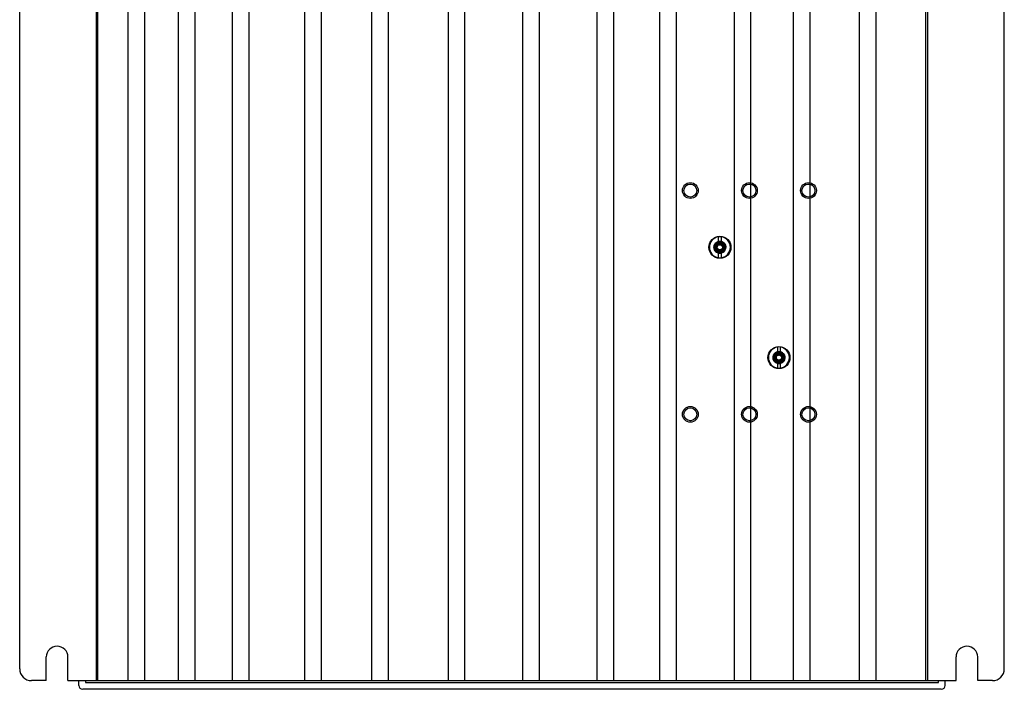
# Model space of a CAD drawing. Header units: millimetres. Extents: x 34 to 284, y 52 to 392.
# Tile 1 of 2: x 34 to 284, y 52 to 222. Entities that reach past the tile are written whole.
import ezdxf

# ---------------------------------------------------------------- set-up
doc = ezdxf.new("R2010")
doc.units = ezdxf.units.MM
doc.header["$LTSCALE"] = 29.006697
doc.layers.get('0').update_dxf_attribs({"linetype": 'CONTINUOUS'})

msp = doc.modelspace()

# ---------------------------------------------------------------- linework, layer by layer
at = {"color": 7}
for p, q in [((54, 53.88), (54, 389.48)), ((54.25, 389.48), (54.25, 53.88)), ((62.04, 53.88), (62.04, 389.48)), ((66.24, 53.88), (66.24, 389.48)), ((74.8, 53.88), (74.8, 389.48)), ((79.01, 53.88), (79.01, 389.48)), ((88.54, 53.88), (88.54, 389.48)), ((92.75, 53.88), (92.75, 389.48)), ((106.92, 53.88), (106.92, 389.48)), ((111.13, 53.88), (111.13, 389.48)), ((123.91, 53.88), (123.91, 389.48)), ((128.11, 53.88), (128.11, 389.48)), ((143.35, 53.88), (143.35, 389.48)), ((147.56, 53.88), (147.56, 389.48)), ((162.26, 53.88), (162.26, 389.48)), ((166.46, 53.88), (166.46, 389.48)), ((181.16, 53.88), (181.16, 389.48)), ((185.36, 53.88), (185.36, 389.48)), ((197.04, 53.88), (197.04, 389.48)), ((201.25, 53.88), (201.25, 389.48)), ((215.95, 53.88), (215.95, 389.48)), ((220.15, 53.88), (220.15, 389.48)), ((231.01, 53.88), (231.01, 389.48)), ((235.22, 53.88), (235.22, 389.48)), ((247.72, 53.88), (247.72, 389.48)), ((251.93, 53.88), (251.93, 389.48)), ((264.59, 53.88), (264.59, 389.48)), ((265, 389.48), (265, 53.88)), ((34.5, 56.88), (34.5, 386.48)), ((284.5, 56.88), (284.5, 386.48)), ((211.63, 165.25), (211.89, 164.71)), ((211.88, 166.56), (211.88, 164.49)), ((212.68, 164.49), (212.68, 166.56)), ((210.93, 164.27), (211.77, 164.29)), ((211.77, 163.52), (210.93, 163.53)), ((211.27, 164.95), (211.23, 164.9)), ((211.27, 162.85), (211.23, 162.9)), ((211.61, 164.56), (211.25, 164.92)), ((211.25, 162.87), (211.61, 163.23)), ((211.89, 164.49), (211.88, 164.49)), ((211.88, 163.31), (211.88, 161.24)), ((211.88, 163.31), (211.89, 163.31)), ((211.89, 164.4), (211.9, 164.83)), ((211.9, 162.97), (211.89, 163.39)), ((212.66, 163.39), (212.65, 162.97)), ((212.66, 164.83), (212.66, 164.4)), ((212.66, 164.49), (212.66, 164.83)), ((212.66, 163.31), (212.67, 163.31)), ((212.68, 164.49), (212.67, 164.49)), ((212.68, 161.24), (212.68, 163.31)), ((212.78, 164.29), (213.62, 164.27)), ((213.62, 163.53), (212.78, 163.51)), ((213.3, 164.92), (212.94, 164.56)), ((213.3, 162.87), (212.94, 163.23)), ((213.15, 164.1), (213.74, 164.23)), ((213.32, 164.9), (213.28, 164.95)), ((213.32, 162.9), (213.28, 162.85)), ((226.88, 138.56), (226.88, 136.49)), ((227.68, 136.49), (227.68, 138.56)), ((225.93, 136.27), (226.77, 136.29)), ((226.77, 135.52), (225.93, 135.53)), ((226.27, 136.95), (226.23, 136.9)), ((226.61, 136.56), (226.25, 136.92)), ((226.25, 134.87), (226.61, 135.23)), ((226.63, 137.25), (226.89, 136.71)), ((226.89, 136.71), (226.63, 137.25)), ((226.89, 136.49), (226.88, 136.49)), ((226.88, 135.31), (226.88, 133.24)), ((226.88, 135.31), (226.89, 135.31)), ((226.89, 136.4), (226.9, 136.83)), ((226.9, 134.97), (226.89, 135.39)), ((227.66, 135.39), (227.65, 134.97)), ((227.66, 136.83), (227.66, 136.4)), ((227.66, 136.49), (227.66, 136.83)), ((227.66, 135.31), (227.67, 135.31)), ((227.68, 136.49), (227.67, 136.49)), ((227.68, 133.24), (227.68, 135.31)), ((227.78, 136.29), (228.62, 136.27)), ((228.62, 135.53), (227.78, 135.51)), ((228.3, 136.92), (227.94, 136.56)), ((228.3, 134.87), (227.94, 135.23)), ((228.15, 136.1), (228.74, 136.23)), ((228.32, 136.9), (228.28, 136.95)), ((226.27, 134.85), (226.23, 134.9)), ((228.32, 134.9), (228.28, 134.85)), ((41.25, 53.88), (41.25, 59.88)), ((46.75, 53.88), (46.75, 59.88)), ((272.25, 53.88), (272.25, 59.88)), ((277.75, 53.88), (277.75, 59.88)), ((41.25, 53.88), (37.5, 53.88)), ((46.75, 53.88), (272.25, 53.88)), ((49.5, 52.68), (49.5, 53.88)), ((51.2, 53.88), (51.2, 53.38)), ((51.2, 53.38), (267.8, 53.38)), ((267.8, 53.38), (267.8, 53.88)), ((269.5, 52.68), (269.5, 53.88)), ((281.5, 53.88), (277.75, 53.88)), ((268.5, 51.68), (50.5, 51.68))]:
    msp.add_line(p, q, dxfattribs=at)
for centre, radius in [((204.78, 178.3), 2), ((219.78, 178.3), 2), ((234.78, 178.3), 2), ((204.78, 178.3), 1.65), ((219.78, 178.3), 1.65), ((234.78, 178.3), 1.65), ((212.28, 163.9), 2.8), ((212.28, 163.9), 1.5), ((212.28, 163.9), 1.4), ((212.28, 163.9), 1.05), ((227.28, 135.9), 2.8), ((227.28, 135.9), 1.5), ((227.28, 135.9), 1.4), ((227.28, 135.9), 1.05), ((204.78, 121.5), 2), ((204.78, 121.5), 1.65), ((219.78, 121.5), 2), ((219.78, 121.5), 1.65), ((234.78, 121.5), 2), ((234.78, 121.5), 1.65)]:
    msp.add_circle(centre, radius, dxfattribs=at)
for centre, radius, start, end in [((212.28, 163.9), 2.67, 98.6143, 261.3857), ((212.28, 163.9), 2.69, 81.4312, 98.5688), ((212.28, 163.9), 2.67, 278.6143, 81.3857), ((212.28, 163.9), 1.4, 164.5956, 195.3989), ((226.31, 163.39), 14.76, 175.9812, 176.5427), ((225.75, 164.37), 14.2, 183.4396, 184.0298), ((240.81, 159.59), 29.62, 170.3213, 170.5914), ((240, 168.08), 28.8, 189.4035, 189.6813), ((216.36, 136.75), 28.22, 99.4016, 99.6851), ((147.41, 100.21), 90.9, 44.9331, 45.0663), ((275.24, 99.76), 89.87, 134.9342, 135.069), ((216.52, 192.01), 29.19, 260.3209, 260.595), ((212.28, 163.9), 0.9, 228.7419, 311.1825), ((212.77, 150.06), 14.57, 93.5239, 94.0242), ((212.81, 178.32), 15.14, 265.9855, 266.4665), ((212.28, 163.9), 1, 67.7123, 112.2165), ((212.28, 163.9), 1, 247.8547, 292.2165), ((211.74, 149.48), 15.14, 85.9854, 86.4669), ((211.78, 177.75), 14.58, 273.524, 274.024), ((274.61, 102.75), 87.32, 134.9318, 135.0705), ((277.14, 227.59), 90.9, 224.9331, 225.0663), ((208.03, 135.79), 29.19, 80.3209, 80.595), ((208.18, 191.12), 28.29, 279.402, 279.6848), ((184.58, 159.73), 28.77, 9.4034, 9.6814), ((183.74, 168.21), 29.62, 350.3213, 350.5914), ((198.76, 163.43), 14.24, 3.4533, 4.0292), ((198.24, 164.41), 14.76, 355.9812, 356.5427), ((212.28, 163.9), 1.4, 344.5956, 15.41), ((212.26, 163.9), 1.51, 0.0574, 12.7965), ((212.28, 163.9), 2.69, 261.4312, 278.5688), ((227.28, 135.9), 2.67, 98.6143, 261.3857), ((227.28, 135.9), 2.69, 81.4312, 98.5688), ((227.28, 135.9), 2.67, 278.6143, 81.3857), ((227.28, 135.9), 1.4, 164.5956, 195.3989), ((241.31, 135.39), 14.76, 175.9812, 176.5427), ((240.75, 136.37), 14.2, 183.4396, 184.0298), ((255.81, 131.59), 29.62, 170.3213, 170.5914), ((255, 140.08), 28.8, 189.4035, 189.6813), ((231.36, 108.75), 28.22, 99.4016, 99.6851), ((162.41, 72.21), 90.9, 44.9331, 45.0663), ((290.24, 71.76), 89.87, 134.9342, 135.069), ((231.52, 164.01), 29.19, 260.3209, 260.595), ((227.28, 135.9), 0.9, 228.7419, 311.1825), ((227.77, 122.06), 14.57, 93.5239, 94.0242), ((227.81, 150.32), 15.14, 265.9855, 266.4665), ((227.28, 135.9), 1, 67.7123, 112.2165), ((226.74, 121.48), 15.14, 85.9854, 86.4669), ((226.78, 149.75), 14.58, 273.524, 274.024), ((289.61, 74.75), 87.32, 134.9318, 135.0705), ((292.14, 199.59), 90.9, 224.9331, 225.0663), ((223.03, 107.79), 29.19, 80.3209, 80.595), ((223.18, 163.12), 28.29, 279.402, 279.6848), ((199.58, 131.73), 28.77, 9.4034, 9.6814), ((198.74, 140.21), 29.62, 350.3213, 350.5914), ((213.76, 135.43), 14.24, 3.4533, 4.0292), ((213.24, 136.41), 14.76, 355.9812, 356.5427), ((227.28, 135.9), 1.4, 344.5956, 15.41), ((227.26, 135.9), 1.51, 0.0574, 12.7965), ((227.28, 135.9), 2.69, 261.4312, 278.5688), ((227.28, 135.9), 1, 247.8547, 292.2165), ((44, 59.88), 2.75, 0, 180), ((275, 59.88), 2.75, 0, 180), ((37.5, 56.88), 3, 180, 270), ((281.5, 56.88), 3, 270, 360), ((50.5, 52.68), 1, 180, 270), ((268.5, 52.68), 1, 270, 360)]:
    msp.add_arc(centre, radius, start, end, dxfattribs=at)
for points, knots in [([(210.78, 163.9), (210.78, 164.06), (210.83, 164.39), (211.06, 164.83), (211.42, 165.17), (211.87, 165.37), (212.36, 165.42), (212.84, 165.32), (213.27, 165.06), (213.58, 164.69), (213.7, 164.39), (213.74, 164.23)], [0, 0, 0, 0, 0.112175, 0.223942, 0.334685, 0.446714, 0.557955, 0.66871, 0.780435, 0.891151, 1, 1, 1, 1]), ([(213.78, 163.9), (213.78, 164.06), (213.73, 164.37), (213.51, 164.8), (213.17, 165.14), (212.74, 165.35), (212.27, 165.42), (211.8, 165.35), (211.38, 165.13), (211.04, 164.79), (210.83, 164.37), (210.78, 164.06), (210.78, 163.9)], [0, 0, 0, 0, 0.1007, 0.200783, 0.301491, 0.40128, 0.501258, 0.601385, 0.701314, 0.800786, 0.900369, 1, 1, 1, 1]), ([(211.18, 163.9), (211.17, 164.02), (211.19, 164.26), (211.33, 164.59), (211.57, 164.87), (211.89, 165.06), (212.26, 165.15), (212.66, 165.12), (213.04, 164.96), (213.36, 164.68), (213.57, 164.32), (213.63, 164.04), (213.64, 163.9)], [0, 0, 0, 0, 0.091385, 0.183446, 0.276682, 0.370945, 0.46734, 0.570194, 0.67689, 0.783472, 0.892408, 1, 1, 1, 1]), ([(211.28, 163.9), (211.27, 164.01), (211.29, 164.23), (211.41, 164.55), (211.64, 164.81), (211.94, 165), (212.3, 165.08), (212.67, 165.05), (213.02, 164.9), (213.32, 164.65), (213.53, 164.3), (213.6, 164.03), (213.61, 163.9)], [0, 0, 0, 0, 0.090157, 0.181188, 0.275958, 0.371734, 0.468187, 0.568391, 0.673328, 0.778916, 0.888756, 1, 1, 1, 1]), ([(210.78, 163.9), (210.78, 163.74), (210.83, 163.42), (211.05, 163), (211.39, 162.66), (211.82, 162.45), (212.29, 162.37), (212.76, 162.45), (213.18, 162.67), (213.52, 163.01), (213.73, 163.43), (213.78, 163.75), (213.78, 163.9)], [0, 0, 0, 0, 0.101364, 0.202323, 0.302543, 0.403139, 0.503192, 0.602953, 0.702999, 0.80232, 0.9019, 1, 1, 1, 1]), ([(210.78, 163.9), (210.78, 163.74), (210.82, 163.43), (211.04, 163.01), (211.37, 162.67), (211.8, 162.45), (212.26, 162.38), (212.73, 162.45), (213.16, 162.66), (213.51, 163), (213.72, 163.42), (213.78, 163.74), (213.78, 163.9)], [0, 0, 0, 0, 0.099443, 0.198783, 0.298791, 0.398155, 0.497281, 0.596992, 0.697289, 0.798205, 0.899356, 1, 1, 1, 1]), ([(212.28, 162.4), (212.12, 162.4), (211.8, 162.45), (211.38, 162.67), (211.04, 163.01), (210.83, 163.43), (210.78, 163.74), (210.78, 163.9)], [0, 0, 0, 0, 0.202705, 0.401573, 0.601732, 0.802392, 1, 1, 1, 1]), ([(211.24, 163.76), (211.19, 163.69), (211.12, 163.52), (211.08, 163.25), (211.09, 163.06), (211.1, 162.96)], [0, 0, 0, 0, 0.310501, 0.644674, 1, 1, 1, 1]), ([(211.1, 162.96), (211.19, 162.93), (211.38, 162.87), (211.65, 162.86), (211.83, 162.89), (211.91, 162.92)], [0, 0, 0, 0, 0.358411, 0.690428, 1, 1, 1, 1]), ([(212.87, 163.22), (212.8, 163.15), (212.63, 163.02), (212.33, 162.93), (212.01, 162.93), (211.7, 163.05), (211.43, 163.26), (211.25, 163.55), (211.19, 163.78), (211.18, 163.9)], [0, 0, 0, 0, 0.129772, 0.270984, 0.40897, 0.550948, 0.696574, 0.842265, 1, 1, 1, 1]), ([(211.59, 164.43), (211.54, 164.48), (211.46, 164.58), (211.34, 164.74), (211.26, 164.85), (211.23, 164.9)], [0, 0, 0, 0, 0.344651, 0.677667, 1, 1, 1, 1]), ([(211.23, 162.9), (211.26, 162.95), (211.34, 163.06), (211.46, 163.22), (211.54, 163.32), (211.59, 163.37)], [0, 0, 0, 0, 0.322341, 0.655329, 1, 1, 1, 1]), ([(211.24, 163.76), (211.25, 163.78), (211.28, 163.83), (211.32, 163.89), (211.36, 163.93), (211.38, 163.94)], [0, 0, 0, 0, 0.337706, 0.669576, 1, 1, 1, 1]), ([(211.27, 164.95), (211.33, 164.91), (211.43, 164.84), (211.59, 164.72), (211.7, 164.63), (211.75, 164.59)], [0, 0, 0, 0, 0.322335, 0.655328, 1, 1, 1, 1]), ([(211.75, 163.21), (211.7, 163.17), (211.59, 163.08), (211.43, 162.96), (211.33, 162.89), (211.27, 162.85)], [0, 0, 0, 0, 0.344653, 0.677668, 1, 1, 1, 1]), ([(211.28, 163.9), (211.29, 163.81), (211.34, 163.63), (211.48, 163.4), (211.61, 163.27), (211.68, 163.22)], [0, 0, 0, 0, 0.332683, 0.675114, 1, 1, 1, 1]), ([(211.89, 164.71), (211.99, 164.76), (212.21, 164.81), (212.54, 164.78), (212.84, 164.62), (213.07, 164.36), (213.19, 164.04), (213.17, 163.68), (213.02, 163.37), (212.78, 163.13), (212.47, 163), (212.13, 162.99), (211.81, 163.1), (211.56, 163.33), (211.39, 163.63), (211.36, 163.98), (211.45, 164.3), (211.65, 164.57), (211.93, 164.75), (212.25, 164.82), (212.59, 164.77), (212.87, 164.59), (213.08, 164.33), (213.19, 164.01), (213.16, 163.67), (213.02, 163.37), (212.78, 163.13), (212.47, 163.01), (212.14, 162.99), (211.82, 163.1), (211.57, 163.32), (211.4, 163.61), (211.36, 163.95), (211.44, 164.28), (211.63, 164.56), (211.92, 164.74), (212.24, 164.82), (212.58, 164.77), (212.87, 164.6), (213.08, 164.33), (213.19, 164.01), (213.16, 163.67), (213.02, 163.35), (212.77, 163.12), (212.45, 163), (212.23, 163), (212.12, 163.01)], [0, 0, 0, 0, 0.022676, 0.045637, 0.067852, 0.090744, 0.114943, 0.138026, 0.161894, 0.184558, 0.206802, 0.22964, 0.252064, 0.275013, 0.298116, 0.320711, 0.344202, 0.366152, 0.3881, 0.410851, 0.433337, 0.455478, 0.478227, 0.500799, 0.523408, 0.5465, 0.568931, 0.591164, 0.613819, 0.635958, 0.65804, 0.681276, 0.703828, 0.727024, 0.74971, 0.771964, 0.79495, 0.81736, 0.839992, 0.863098, 0.885307, 0.909048, 0.932036, 0.954584, 0.977297, 1, 1, 1, 1]), ([(211.89, 164.71), (211.99, 164.76), (212.2, 164.81), (212.53, 164.78), (212.83, 164.63), (213.06, 164.38), (213.18, 164.07), (213.18, 163.74), (213.06, 163.43), (212.85, 163.17), (212.55, 163.02), (212.21, 162.98), (211.88, 163.07), (211.61, 163.27), (211.43, 163.54), (211.36, 163.87), (211.41, 164.2), (211.57, 164.49), (211.83, 164.71), (212.15, 164.81), (212.49, 164.8), (212.79, 164.66), (213.03, 164.42), (213.17, 164.12), (213.19, 163.79), (213.09, 163.47), (212.87, 163.2), (212.57, 163.03), (212.24, 162.98), (211.92, 163.05), (211.66, 163.23), (211.48, 163.46), (211.39, 163.7), (211.37, 163.87), (211.38, 163.94)], [0, 0, 0, 0, 0.032281, 0.064095, 0.095097, 0.127961, 0.159873, 0.190863, 0.22295, 0.254248, 0.286038, 0.318813, 0.350742, 0.382237, 0.414748, 0.445669, 0.477393, 0.509955, 0.541585, 0.573909, 0.605761, 0.637489, 0.669761, 0.701194, 0.732118, 0.764737, 0.797971, 0.830555, 0.86276, 0.893599, 0.924037, 0.952731, 0.977996, 1, 1, 1, 1]), ([(211.89, 164.71), (211.84, 164.69), (211.74, 164.63), (211.62, 164.52), (211.51, 164.39), (211.44, 164.24), (211.39, 164.08), (211.37, 163.91), (211.38, 163.74), (211.43, 163.58), (211.5, 163.43), (211.6, 163.3), (211.73, 163.18), (211.87, 163.09), (212.02, 163.03), (212.19, 163), (212.36, 163), (212.52, 163.03), (212.68, 163.09), (212.82, 163.18), (212.95, 163.29), (213.05, 163.42), (213.12, 163.57), (213.17, 163.74), (213.18, 163.9), (213.16, 164.07), (213.12, 164.23), (213.04, 164.38), (212.94, 164.51), (212.82, 164.63), (212.67, 164.71), (212.51, 164.77), (212.35, 164.8), (212.18, 164.8), (212.02, 164.77), (211.86, 164.7), (211.72, 164.61), (211.6, 164.5), (211.5, 164.36), (211.43, 164.21), (211.38, 164.05), (211.37, 163.88), (211.39, 163.71), (211.44, 163.55), (211.52, 163.4), (211.62, 163.27), (211.75, 163.16), (211.89, 163.08), (212.05, 163.02), (212.22, 163), (212.39, 163), (212.55, 163.04), (212.71, 163.1), (212.85, 163.2), (212.96, 163.31), (213.06, 163.45), (213.13, 163.6), (213.17, 163.77), (213.18, 163.93), (213.16, 164.1), (213.11, 164.26), (213.03, 164.41), (212.92, 164.54), (212.79, 164.64), (212.65, 164.73), (212.49, 164.78), (212.32, 164.8), (212.15, 164.8), (211.99, 164.76), (211.84, 164.69), (211.7, 164.6), (211.58, 164.48), (211.49, 164.34), (211.42, 164.19), (211.38, 164.02), (211.37, 163.85), (211.4, 163.69), (211.45, 163.53), (211.53, 163.39), (211.64, 163.26), (211.77, 163.15), (211.91, 163.07), (212.07, 163.02), (212.24, 163), (212.4, 163), (212.56, 163.04), (212.69, 163.1), (212.8, 163.17), (212.89, 163.24), (212.96, 163.31), (213.01, 163.38), (213.06, 163.45), (213.09, 163.51), (213.11, 163.57), (213.13, 163.63), (213.15, 163.68), (213.16, 163.72), (213.17, 163.77), (213.17, 163.81), (213.17, 163.84), (213.18, 163.88), (213.18, 163.91), (213.18, 163.93), (213.17, 163.96), (213.17, 163.98), (213.17, 164.01), (213.17, 164.02), (213.16, 164.04), (213.16, 164.06), (213.16, 164.07), (213.16, 164.09), (213.15, 164.1), (213.15, 164.1)], [0, 0, 0, 0, 0.010855, 0.021644, 0.032423, 0.043276, 0.054221, 0.065196, 0.076084, 0.086909, 0.097713, 0.10857, 0.119512, 0.130475, 0.141378, 0.152214, 0.163034, 0.173888, 0.184828, 0.195783, 0.2067, 0.217548, 0.228384, 0.239239, 0.250186, 0.261125, 0.272046, 0.282883, 0.293728, 0.304578, 0.315531, 0.326476, 0.337426, 0.348291, 0.359146, 0.369987, 0.38092, 0.391854, 0.402819, 0.413696, 0.424554, 0.435384, 0.446302, 0.45723, 0.468211, 0.479097, 0.489954, 0.500763, 0.511655, 0.522571, 0.533563, 0.544459, 0.55531, 0.566097, 0.57696, 0.587864, 0.598861, 0.609758, 0.6206, 0.631363, 0.642199, 0.653087, 0.664087, 0.674998, 0.685855, 0.696625, 0.707459, 0.718339, 0.72933, 0.74024, 0.75111, 0.76189, 0.772733, 0.783623, 0.794611, 0.805486, 0.816305, 0.8271, 0.837932, 0.848788, 0.859624, 0.870477, 0.881323, 0.892141, 0.90307, 0.913698, 0.923172, 0.931451, 0.938762, 0.945252, 0.951037, 0.956214, 0.960866, 0.965062, 0.968855, 0.972294, 0.975416, 0.978257, 0.980845, 0.983208, 0.985369, 0.98735, 0.989167, 0.990835, 0.992366, 0.993768, 0.995048, 0.996229, 0.997321, 0.998331, 0.999234, 1, 1, 1, 1]), ([(212.87, 163.22), (212.79, 163.15), (212.59, 163.03), (212.25, 162.98), (211.92, 163.05), (211.64, 163.24), (211.45, 163.51), (211.36, 163.83), (211.4, 164.17), (211.55, 164.46), (211.8, 164.69), (212.12, 164.8), (212.46, 164.8), (212.78, 164.67), (213.02, 164.43), (213.17, 164.13), (213.19, 163.8), (213.09, 163.48), (212.89, 163.21), (212.6, 163.04), (212.27, 162.98), (211.93, 163.04), (211.65, 163.23), (211.45, 163.51), (211.36, 163.83), (211.4, 164.17), (211.56, 164.47), (211.82, 164.7), (212.15, 164.81), (212.49, 164.79), (212.8, 164.65), (213.04, 164.41), (213.13, 164.21), (213.15, 164.1)], [0, 0, 0, 0, 0.031839, 0.065206, 0.097347, 0.128907, 0.161269, 0.193211, 0.224397, 0.257325, 0.288639, 0.320945, 0.354258, 0.386012, 0.418582, 0.451034, 0.482318, 0.513985, 0.546646, 0.578064, 0.610418, 0.643, 0.67494, 0.707902, 0.73992, 0.772168, 0.805117, 0.836718, 0.870881, 0.903986, 0.935626, 0.967988, 1, 1, 1, 1]), ([(213.15, 164.1), (213.13, 164.21), (213.03, 164.41), (212.8, 164.66), (212.49, 164.79), (212.15, 164.81), (211.81, 164.7), (211.55, 164.46), (211.39, 164.15), (211.36, 163.82), (211.46, 163.49), (211.65, 163.22), (211.94, 163.04), (212.27, 162.98), (212.61, 163.04), (212.9, 163.22), (213.1, 163.5), (213.19, 163.82), (213.16, 164.15), (213.01, 164.45), (212.76, 164.68), (212.45, 164.8), (212.12, 164.8), (211.8, 164.69), (211.55, 164.46), (211.39, 164.16), (211.36, 163.82), (211.45, 163.5), (211.65, 163.23), (211.93, 163.05), (212.26, 162.98), (212.59, 163.03), (212.89, 163.21), (213.09, 163.48), (213.19, 163.81), (213.16, 164.14), (213.01, 164.45), (212.77, 164.68), (212.45, 164.8), (212.11, 164.8), (211.79, 164.69), (211.54, 164.45), (211.39, 164.14), (211.36, 163.8), (211.46, 163.48), (211.6, 163.3), (211.68, 163.22)], [0, 0, 0, 0, 0.022654, 0.045679, 0.067813, 0.090739, 0.11509, 0.138132, 0.161735, 0.184263, 0.206443, 0.229567, 0.251885, 0.274465, 0.297609, 0.320004, 0.343231, 0.36568, 0.387724, 0.410726, 0.433285, 0.455197, 0.477898, 0.500521, 0.523162, 0.546327, 0.568556, 0.590832, 0.613752, 0.635947, 0.658187, 0.681203, 0.703751, 0.727149, 0.749707, 0.771845, 0.79499, 0.81735, 0.839861, 0.863069, 0.885201, 0.908826, 0.931961, 0.954594, 0.977346, 1, 1, 1, 1]), ([(211.68, 163.22), (211.61, 163.29), (211.48, 163.46), (211.37, 163.75), (211.37, 164.07), (211.49, 164.36), (211.67, 164.58), (211.82, 164.68), (211.89, 164.71)], [0, 0, 0, 0, 0.173265, 0.352045, 0.52265, 0.696066, 0.877144, 1, 1, 1, 1]), ([(212.12, 163.01), (212.22, 163), (212.43, 163), (212.73, 163.1), (212.97, 163.3), (213.13, 163.57), (213.19, 163.88), (213.15, 164.19), (212.99, 164.47), (212.76, 164.68), (212.47, 164.8), (212.15, 164.8), (211.85, 164.71), (211.6, 164.52), (211.43, 164.25), (211.38, 164.05), (211.38, 163.94)], [0, 0, 0, 0, 0.070548, 0.143067, 0.212774, 0.283438, 0.356929, 0.427693, 0.498832, 0.570483, 0.641719, 0.715466, 0.786463, 0.856678, 0.929057, 1, 1, 1, 1]), ([(211.74, 163.52), (211.7, 163.57), (211.64, 163.7), (211.61, 163.9), (211.64, 164.11), (211.7, 164.23), (211.74, 164.28)], [0, 0, 0, 0, 0.250976, 0.499612, 0.747529, 1, 1, 1, 1]), ([(211.76, 164.41), (211.76, 164.41), (211.76, 164.39), (211.77, 164.36), (211.77, 164.34), (211.77, 164.32)], [0, 0, 0, 0, 0.326703, 0.656348, 1, 1, 1, 1]), ([(211.85, 164.4), (211.84, 164.41), (211.82, 164.41), (211.79, 164.41), (211.77, 164.41), (211.76, 164.41)], [0, 0, 0, 0, 0.34334, 0.673183, 1, 1, 1, 1]), ([(211.77, 163.47), (211.77, 163.46), (211.77, 163.44), (211.76, 163.41), (211.76, 163.39), (211.76, 163.38)], [0, 0, 0, 0, 0.343678, 0.673158, 1, 1, 1, 1]), ([(211.76, 163.38), (211.77, 163.39), (211.79, 163.39), (211.82, 163.39), (211.84, 163.39), (211.85, 163.4)], [0, 0, 0, 0, 0.326806, 0.656288, 1, 1, 1, 1]), ([(211.77, 164.32), (211.78, 164.33), (211.8, 164.35), (211.82, 164.38), (211.84, 164.4), (211.85, 164.4)], [0, 0, 0, 0, 0.321664, 0.677779, 1, 1, 1, 1]), ([(211.77, 164.29), (211.77, 164.29), (211.77, 164.3), (211.77, 164.31), (211.77, 164.32), (211.77, 164.32)], [0, 0, 0, 0, 0.335456, 0.666309, 1, 1, 1, 1]), ([(211.77, 163.47), (211.77, 163.48), (211.77, 163.49), (211.77, 163.5), (211.77, 163.51), (211.77, 163.52)], [0, 0, 0, 0, 0.337582, 0.656896, 1, 1, 1, 1]), ([(211.77, 163.47), (211.78, 163.47), (211.8, 163.45), (211.82, 163.42), (211.84, 163.4), (211.85, 163.4)], [0, 0, 0, 0, 0.323588, 0.679323, 1, 1, 1, 1]), ([(211.89, 164.4), (211.89, 164.4), (211.88, 164.4), (211.86, 164.4), (211.86, 164.4), (211.85, 164.4)], [0, 0, 0, 0, 0.339556, 0.658816, 1, 1, 1, 1]), ([(211.89, 163.39), (211.89, 163.39), (211.88, 163.4), (211.86, 163.4), (211.86, 163.4), (211.85, 163.4)], [0, 0, 0, 0, 0.335823, 0.648493, 1, 1, 1, 1]), ([(211.89, 164.43), (211.93, 164.46), (212.01, 164.51), (212.14, 164.55), (212.23, 164.56), (212.28, 164.56)], [0, 0, 0, 0, 0.333774, 0.670131, 1, 1, 1, 1]), ([(212.28, 163.24), (212.23, 163.24), (212.14, 163.25), (212.01, 163.29), (211.93, 163.34), (211.89, 163.36)], [0, 0, 0, 0, 0.33096, 0.665014, 1, 1, 1, 1]), ([(212.12, 163.01), (212.1, 163), (212.05, 162.97), (211.98, 162.94), (211.93, 162.92), (211.91, 162.92)], [0, 0, 0, 0, 0.333462, 0.666028, 1, 1, 1, 1]), ([(212.28, 164.56), (212.32, 164.56), (212.41, 164.55), (212.55, 164.51), (212.63, 164.46), (212.66, 164.43)], [0, 0, 0, 0, 0.331236, 0.665223, 1, 1, 1, 1]), ([(212.28, 162.4), (212.43, 162.41), (212.73, 162.48), (213.12, 162.71), (213.42, 163.05), (213.59, 163.47), (213.62, 163.76), (213.61, 163.9)], [0, 0, 0, 0, 0.206664, 0.407916, 0.609545, 0.80968, 1, 1, 1, 1]), ([(213.64, 163.9), (213.65, 163.75), (213.62, 163.45), (213.43, 163.04), (213.13, 162.7), (212.73, 162.47), (212.43, 162.41), (212.28, 162.4)], [0, 0, 0, 0, 0.197841, 0.397068, 0.595069, 0.793266, 1, 1, 1, 1]), ([(212.66, 163.36), (212.62, 163.34), (212.54, 163.29), (212.41, 163.25), (212.32, 163.24), (212.28, 163.24)], [0, 0, 0, 0, 0.333765, 0.670225, 1, 1, 1, 1]), ([(212.66, 164.4), (212.67, 164.4), (212.68, 164.4), (212.69, 164.4), (212.7, 164.4), (212.7, 164.4)], [0, 0, 0, 0, 0.336488, 0.665921, 1, 1, 1, 1]), ([(212.7, 163.4), (212.7, 163.4), (212.69, 163.4), (212.68, 163.4), (212.67, 163.39), (212.66, 163.39)], [0, 0, 0, 0, 0.345916, 0.656019, 1, 1, 1, 1]), ([(212.79, 164.41), (212.78, 164.41), (212.76, 164.41), (212.73, 164.41), (212.71, 164.41), (212.7, 164.4)], [0, 0, 0, 0, 0.326753, 0.656584, 1, 1, 1, 1]), ([(212.7, 164.4), (212.71, 164.4), (212.73, 164.38), (212.76, 164.35), (212.77, 164.33), (212.78, 164.32)], [0, 0, 0, 0, 0.322212, 0.677215, 1, 1, 1, 1]), ([(212.78, 163.47), (212.77, 163.47), (212.76, 163.45), (212.73, 163.42), (212.71, 163.4), (212.7, 163.4)], [0, 0, 0, 0, 0.321636, 0.677774, 1, 1, 1, 1]), ([(212.7, 163.4), (212.71, 163.39), (212.73, 163.39), (212.76, 163.39), (212.78, 163.39), (212.79, 163.38)], [0, 0, 0, 0, 0.343914, 0.673423, 1, 1, 1, 1]), ([(212.79, 164.41), (212.79, 164.41), (212.79, 164.39), (212.78, 164.36), (212.78, 164.34), (212.78, 164.32)], [0, 0, 0, 0, 0.326799, 0.656635, 1, 1, 1, 1]), ([(212.78, 164.29), (212.78, 164.29), (212.78, 164.3), (212.78, 164.31), (212.78, 164.32), (212.78, 164.32)], [0, 0, 0, 0, 0.338018, 0.65104, 1, 1, 1, 1]), ([(212.78, 163.51), (212.78, 163.51), (212.78, 163.5), (212.78, 163.49), (212.78, 163.48), (212.78, 163.47)], [0, 0, 0, 0, 0.328047, 0.65876, 1, 1, 1, 1]), ([(212.79, 163.38), (212.79, 163.39), (212.79, 163.41), (212.78, 163.44), (212.78, 163.46), (212.78, 163.47)], [0, 0, 0, 0, 0.326703, 0.656348, 1, 1, 1, 1]), ([(212.8, 164.59), (212.86, 164.63), (212.96, 164.72), (213.12, 164.84), (213.23, 164.91), (213.28, 164.95)], [0, 0, 0, 0, 0.344657, 0.677674, 1, 1, 1, 1]), ([(213.28, 162.85), (213.23, 162.89), (213.12, 162.96), (212.96, 163.08), (212.86, 163.17), (212.8, 163.21)], [0, 0, 0, 0, 0.322333, 0.655326, 1, 1, 1, 1]), ([(212.81, 164.29), (212.85, 164.23), (212.91, 164.11), (212.95, 163.9), (212.92, 163.69), (212.85, 163.57), (212.81, 163.51)], [0, 0, 0, 0, 0.25092, 0.499649, 0.747773, 1, 1, 1, 1]), ([(213.32, 164.9), (213.29, 164.85), (213.21, 164.74), (213.09, 164.58), (213.01, 164.48), (212.96, 164.43)], [0, 0, 0, 0, 0.322334, 0.655325, 1, 1, 1, 1]), ([(212.96, 163.37), (213.01, 163.32), (213.09, 163.22), (213.21, 163.06), (213.29, 162.95), (213.32, 162.9)], [0, 0, 0, 0, 0.344651, 0.677667, 1, 1, 1, 1]), ([(213.74, 164.23), (213.74, 164.23), (213.74, 164.22), (213.75, 164.21), (213.75, 164.2), (213.75, 164.18), (213.75, 164.16), (213.75, 164.15), (213.76, 164.13), (213.76, 164.11), (213.77, 164.08), (213.77, 164.06), (213.77, 164.03), (213.77, 164), (213.77, 163.97), (213.78, 163.94), (213.78, 163.91), (213.78, 163.9)], [0, 0, 0, 0, 0.035192, 0.075099, 0.117321, 0.162888, 0.212206, 0.26579, 0.323659, 0.386436, 0.45448, 0.528327, 0.608351, 0.695022, 0.788781, 0.890214, 1, 1, 1, 1]), ([(225.78, 135.9), (225.78, 136.06), (225.83, 136.39), (226.06, 136.83), (226.42, 137.17), (226.87, 137.37), (227.36, 137.42), (227.84, 137.32), (228.27, 137.06), (228.58, 136.69), (228.7, 136.39), (228.74, 136.23)], [0, 0, 0, 0, 0.112175, 0.223942, 0.334685, 0.446714, 0.557955, 0.66871, 0.780435, 0.891151, 1, 1, 1, 1]), ([(228.78, 135.9), (228.78, 136.06), (228.73, 136.37), (228.51, 136.8), (228.17, 137.14), (227.74, 137.35), (227.27, 137.42), (226.8, 137.35), (226.38, 137.13), (226.04, 136.79), (225.83, 136.37), (225.78, 136.06), (225.78, 135.9)], [0, 0, 0, 0, 0.1007, 0.200783, 0.301491, 0.40128, 0.501258, 0.601385, 0.701314, 0.800786, 0.900369, 1, 1, 1, 1]), ([(225.78, 135.9), (225.78, 135.74), (225.83, 135.42), (226.05, 135), (226.39, 134.66), (226.82, 134.45), (227.29, 134.37), (227.76, 134.45), (228.18, 134.67), (228.52, 135.01), (228.73, 135.43), (228.78, 135.75), (228.78, 135.9)], [0, 0, 0, 0, 0.101364, 0.202323, 0.302543, 0.403139, 0.503192, 0.602953, 0.702999, 0.80232, 0.9019, 1, 1, 1, 1]), ([(225.78, 135.9), (225.78, 135.74), (225.82, 135.43), (226.04, 135.01), (226.37, 134.67), (226.8, 134.45), (227.26, 134.38), (227.73, 134.45), (228.16, 134.66), (228.51, 135), (228.72, 135.42), (228.78, 135.74), (228.78, 135.9)], [0, 0, 0, 0, 0.099443, 0.198783, 0.298791, 0.398155, 0.497281, 0.596992, 0.697289, 0.798205, 0.899356, 1, 1, 1, 1]), ([(227.28, 134.4), (227.12, 134.4), (226.8, 134.45), (226.38, 134.67), (226.04, 135.01), (225.83, 135.43), (225.78, 135.74), (225.78, 135.9)], [0, 0, 0, 0, 0.202705, 0.401573, 0.601732, 0.802392, 1, 1, 1, 1]), ([(226.24, 135.76), (226.19, 135.69), (226.12, 135.52), (226.08, 135.25), (226.09, 135.06), (226.1, 134.96)], [0, 0, 0, 0, 0.310501, 0.644674, 1, 1, 1, 1]), ([(226.18, 135.9), (226.17, 136.02), (226.19, 136.26), (226.33, 136.59), (226.57, 136.87), (226.89, 137.06), (227.26, 137.15), (227.66, 137.12), (228.04, 136.96), (228.36, 136.68), (228.57, 136.32), (228.63, 136.04), (228.64, 135.9)], [0, 0, 0, 0, 0.091385, 0.183446, 0.276682, 0.370945, 0.46734, 0.570194, 0.67689, 0.783472, 0.892408, 1, 1, 1, 1]), ([(227.87, 135.22), (227.8, 135.15), (227.63, 135.02), (227.33, 134.93), (227.01, 134.93), (226.7, 135.05), (226.43, 135.26), (226.25, 135.55), (226.19, 135.78), (226.18, 135.9)], [0, 0, 0, 0, 0.129772, 0.270984, 0.40897, 0.550948, 0.696574, 0.842265, 1, 1, 1, 1]), ([(226.59, 136.43), (226.54, 136.48), (226.46, 136.58), (226.34, 136.74), (226.26, 136.85), (226.23, 136.9)], [0, 0, 0, 0, 0.344651, 0.677667, 1, 1, 1, 1]), ([(226.23, 134.9), (226.26, 134.95), (226.34, 135.06), (226.46, 135.22), (226.54, 135.32), (226.59, 135.37)], [0, 0, 0, 0, 0.322341, 0.655329, 1, 1, 1, 1]), ([(226.24, 135.76), (226.25, 135.78), (226.28, 135.83), (226.32, 135.89), (226.36, 135.92), (226.38, 135.94)], [0, 0, 0, 0, 0.334333, 0.666351, 1, 1, 1, 1]), ([(226.28, 135.9), (226.27, 136.01), (226.29, 136.23), (226.41, 136.55), (226.64, 136.81), (226.94, 137), (227.3, 137.08), (227.67, 137.05), (228.02, 136.9), (228.32, 136.65), (228.53, 136.3), (228.6, 136.03), (228.61, 135.9)], [0, 0, 0, 0, 0.090157, 0.181188, 0.275958, 0.371734, 0.468187, 0.568391, 0.673328, 0.778916, 0.888756, 1, 1, 1, 1]), ([(226.27, 136.95), (226.33, 136.91), (226.43, 136.84), (226.59, 136.72), (226.7, 136.63), (226.75, 136.59)], [0, 0, 0, 0, 0.322335, 0.655328, 1, 1, 1, 1]), ([(226.75, 135.21), (226.7, 135.17), (226.59, 135.08), (226.43, 134.96), (226.33, 134.89), (226.27, 134.85)], [0, 0, 0, 0, 0.344653, 0.677668, 1, 1, 1, 1]), ([(226.28, 135.9), (226.29, 135.81), (226.34, 135.63), (226.48, 135.4), (226.61, 135.27), (226.68, 135.22)], [0, 0, 0, 0, 0.332683, 0.675114, 1, 1, 1, 1]), ([(228.15, 136.1), (228.18, 135.99), (228.19, 135.77), (228.08, 135.45), (227.86, 135.19), (227.56, 135.02), (227.23, 134.98), (226.89, 135.06), (226.61, 135.26), (226.43, 135.54), (226.36, 135.87), (226.41, 136.2), (226.58, 136.5), (226.84, 136.71), (227.17, 136.81), (227.51, 136.79), (227.82, 136.65), (228.05, 136.4), (228.18, 136.09), (228.18, 135.75), (228.07, 135.43), (227.84, 135.17), (227.54, 135.02), (227.2, 134.98), (226.88, 135.07), (226.6, 135.27), (226.42, 135.56), (226.35, 135.89), (226.41, 136.22), (226.59, 136.52), (226.86, 136.72), (227.19, 136.82), (227.53, 136.78), (227.83, 136.63), (228.06, 136.38), (228.18, 136.06), (228.18, 135.72), (228.05, 135.41), (227.82, 135.16), (227.52, 135.01), (227.18, 134.98), (226.85, 135.08), (226.58, 135.29), (226.41, 135.58), (226.36, 135.91), (226.42, 136.24), (226.6, 136.53), (226.79, 136.66), (226.89, 136.71)], [0, 0, 0, 0, 0.021716, 0.043407, 0.065132, 0.086537, 0.108386, 0.130241, 0.152263, 0.174147, 0.195555, 0.217014, 0.23892, 0.26098, 0.282825, 0.304546, 0.326165, 0.347784, 0.369431, 0.391286, 0.413109, 0.434894, 0.456642, 0.478326, 0.499973, 0.521626, 0.543323, 0.565082, 0.586921, 0.608793, 0.630685, 0.652401, 0.674152, 0.696039, 0.717854, 0.739553, 0.761338, 0.783077, 0.804663, 0.826368, 0.848313, 0.87014, 0.891889, 0.913581, 0.934984, 0.956753, 0.978313, 1, 1, 1, 1]), ([(226.89, 136.71), (226.79, 136.66), (226.6, 136.53), (226.42, 136.24), (226.36, 135.91), (226.41, 135.58), (226.59, 135.28), (226.86, 135.08), (227.19, 134.98), (227.53, 135.01), (227.83, 135.16), (228.06, 135.41), (228.18, 135.73), (228.18, 136.07), (228.06, 136.38), (227.84, 136.63), (227.54, 136.78), (227.21, 136.82), (226.88, 136.73), (226.61, 136.53), (226.42, 136.25), (226.36, 135.92), (226.41, 135.58), (226.58, 135.3), (226.84, 135.09), (227.16, 134.99), (227.5, 135.01), (227.81, 135.15), (228.04, 135.39), (228.17, 135.7), (228.19, 136.04), (228.08, 136.36), (227.86, 136.61), (227.56, 136.77), (227.23, 136.82), (226.9, 136.74), (226.62, 136.55), (226.43, 136.27), (226.36, 135.95), (226.39, 135.66), (226.51, 135.41), (226.66, 135.23), (226.83, 135.11), (227, 135.04), (227.17, 135), (227.32, 135), (227.45, 135.01), (227.57, 135.05), (227.68, 135.09), (227.77, 135.14), (227.84, 135.2), (227.91, 135.26), (227.96, 135.32), (228.01, 135.37), (228.04, 135.43), (228.07, 135.48), (228.1, 135.53), (228.12, 135.58), (228.13, 135.62), (228.14, 135.66), (228.15, 135.7), (228.16, 135.73), (228.17, 135.77), (228.17, 135.8), (228.17, 135.82), (228.17, 135.85), (228.18, 135.87), (228.18, 135.89), (228.18, 135.91), (228.18, 135.93), (228.17, 135.95), (228.17, 135.96), (228.17, 135.98), (228.17, 135.99), (228.17, 136), (228.17, 136.01), (228.17, 136.03), (228.16, 136.04), (228.16, 136.05), (228.16, 136.06), (228.16, 136.07), (228.16, 136.08), (228.16, 136.09), (228.15, 136.1), (228.15, 136.1)], [0, 0, 0, 0, 0.021813, 0.043359, 0.064905, 0.086711, 0.108689, 0.130446, 0.152127, 0.173938, 0.19561, 0.217143, 0.238844, 0.260457, 0.281961, 0.3034, 0.324752, 0.346271, 0.367921, 0.389615, 0.411175, 0.43274, 0.454307, 0.475801, 0.497264, 0.518734, 0.540245, 0.561804, 0.583403, 0.605046, 0.626671, 0.648269, 0.669792, 0.691415, 0.713134, 0.734708, 0.756334, 0.777961, 0.799063, 0.818421, 0.835599, 0.85101, 0.864626, 0.876692, 0.887501, 0.8973, 0.906163, 0.914195, 0.921512, 0.928287, 0.934533, 0.940266, 0.945456, 0.950167, 0.954482, 0.958442, 0.962057, 0.965359, 0.968379, 0.971139, 0.973666, 0.97598, 0.978104, 0.980053, 0.98184, 0.983476, 0.984973, 0.986345, 0.987603, 0.988759, 0.989826, 0.990817, 0.991744, 0.992619, 0.993455, 0.994264, 0.995059, 0.995854, 0.996661, 0.997456, 0.998186, 0.998876, 0.999457, 1, 1, 1, 1]), ([(226.89, 136.71), (226.94, 136.73), (227.04, 136.77), (227.21, 136.8), (227.38, 136.8), (227.54, 136.76), (227.7, 136.7), (227.84, 136.61), (227.96, 136.49), (228.06, 136.35), (228.13, 136.2), (228.17, 136.04), (228.18, 135.87), (228.16, 135.71), (228.1, 135.54), (228.02, 135.4), (227.92, 135.26), (227.79, 135.16), (227.65, 135.08), (227.49, 135.02), (227.32, 135), (227.15, 135.01), (226.99, 135.04), (226.84, 135.11), (226.7, 135.2), (226.58, 135.32), (226.49, 135.46), (226.42, 135.61), (226.38, 135.78), (226.37, 135.94), (226.4, 136.11), (226.45, 136.27), (226.54, 136.42), (226.64, 136.55), (226.77, 136.65), (226.92, 136.73), (227.08, 136.78), (227.25, 136.8), (227.42, 136.79), (227.58, 136.75), (227.73, 136.68), (227.87, 136.58), (227.98, 136.46), (228.08, 136.32), (228.14, 136.16), (228.18, 136), (228.18, 135.83), (228.15, 135.67), (228.09, 135.51), (228, 135.36), (227.9, 135.24), (227.77, 135.14), (227.62, 135.06), (227.46, 135.02), (227.29, 135), (227.12, 135.01), (226.96, 135.05), (226.81, 135.12), (226.68, 135.22), (226.56, 135.35), (226.47, 135.49), (226.41, 135.64), (226.38, 135.8), (226.38, 135.9), (226.38, 135.94)], [0, 0, 0, 0, 0.0163, 0.032695, 0.049044, 0.065171, 0.081103, 0.097211, 0.113743, 0.130325, 0.1466, 0.162476, 0.178238, 0.194341, 0.210948, 0.227425, 0.243609, 0.259476, 0.275477, 0.291872, 0.308507, 0.324707, 0.340571, 0.356198, 0.372039, 0.388241, 0.40488, 0.421255, 0.437205, 0.453052, 0.469233, 0.485653, 0.502207, 0.518374, 0.534267, 0.550275, 0.566669, 0.58311, 0.599503, 0.615518, 0.631464, 0.647666, 0.664238, 0.680649, 0.696802, 0.712624, 0.728579, 0.744968, 0.761618, 0.777805, 0.793607, 0.809178, 0.824998, 0.841262, 0.857961, 0.874273, 0.890146, 0.905883, 0.921967, 0.938492, 0.955145, 0.971183, 0.986221, 1, 1, 1, 1]), ([(227.87, 135.22), (227.79, 135.15), (227.59, 135.03), (227.25, 134.98), (226.92, 135.05), (226.64, 135.24), (226.45, 135.51), (226.36, 135.83), (226.4, 136.17), (226.55, 136.46), (226.8, 136.69), (227.12, 136.8), (227.46, 136.8), (227.78, 136.67), (228.02, 136.43), (228.17, 136.13), (228.19, 135.8), (228.09, 135.48), (227.89, 135.21), (227.6, 135.04), (227.27, 134.98), (226.93, 135.04), (226.65, 135.23), (226.45, 135.51), (226.36, 135.83), (226.4, 136.17), (226.56, 136.47), (226.82, 136.7), (227.15, 136.81), (227.49, 136.79), (227.8, 136.65), (228.04, 136.41), (228.13, 136.21), (228.15, 136.1)], [0, 0, 0, 0, 0.031839, 0.065206, 0.097347, 0.128907, 0.161269, 0.193211, 0.224397, 0.257325, 0.288639, 0.320945, 0.354258, 0.386012, 0.418582, 0.451034, 0.482318, 0.513985, 0.546646, 0.578064, 0.610418, 0.643, 0.67494, 0.707902, 0.73992, 0.772168, 0.805117, 0.836718, 0.870881, 0.903986, 0.935626, 0.967988, 1, 1, 1, 1]), ([(228.15, 136.1), (228.13, 136.21), (228.03, 136.41), (227.8, 136.66), (227.49, 136.79), (227.15, 136.81), (226.81, 136.7), (226.55, 136.46), (226.39, 136.15), (226.36, 135.82), (226.46, 135.49), (226.65, 135.22), (226.94, 135.04), (227.27, 134.98), (227.61, 135.04), (227.9, 135.22), (228.1, 135.5), (228.19, 135.82), (228.16, 136.15), (228.01, 136.45), (227.76, 136.68), (227.45, 136.8), (227.12, 136.8), (226.8, 136.69), (226.55, 136.46), (226.39, 136.16), (226.36, 135.82), (226.45, 135.5), (226.65, 135.23), (226.93, 135.05), (227.26, 134.98), (227.59, 135.03), (227.89, 135.21), (228.09, 135.48), (228.19, 135.81), (228.16, 136.14), (228.01, 136.45), (227.77, 136.68), (227.45, 136.8), (227.11, 136.8), (226.79, 136.69), (226.54, 136.45), (226.39, 136.14), (226.36, 135.8), (226.46, 135.48), (226.6, 135.3), (226.68, 135.22)], [0, 0, 0, 0, 0.022654, 0.045679, 0.067813, 0.090739, 0.11509, 0.138132, 0.161735, 0.184263, 0.206443, 0.229567, 0.251885, 0.274465, 0.297609, 0.320004, 0.343231, 0.36568, 0.387724, 0.410726, 0.433285, 0.455197, 0.477898, 0.500521, 0.523162, 0.546327, 0.568556, 0.590832, 0.613752, 0.635947, 0.658187, 0.681203, 0.703751, 0.727149, 0.749707, 0.771845, 0.79499, 0.81735, 0.839861, 0.863069, 0.885201, 0.908826, 0.931961, 0.954594, 0.977346, 1, 1, 1, 1]), ([(226.68, 135.22), (226.61, 135.29), (226.48, 135.46), (226.37, 135.75), (226.37, 136.07), (226.49, 136.36), (226.67, 136.58), (226.82, 136.68), (226.89, 136.71)], [0, 0, 0, 0, 0.173265, 0.352045, 0.52265, 0.696066, 0.877144, 1, 1, 1, 1]), ([(227.12, 135.01), (227.22, 135), (227.43, 135), (227.73, 135.1), (227.97, 135.3), (228.13, 135.57), (228.19, 135.88), (228.15, 136.19), (227.99, 136.47), (227.76, 136.68), (227.47, 136.8), (227.15, 136.8), (226.85, 136.71), (226.6, 136.52), (226.43, 136.25), (226.38, 136.05), (226.38, 135.94)], [0, 0, 0, 0, 0.070548, 0.143067, 0.212774, 0.283438, 0.356929, 0.427693, 0.498832, 0.570483, 0.641719, 0.715466, 0.786463, 0.856678, 0.929057, 1, 1, 1, 1]), ([(226.89, 136.71), (226.9, 136.71), (226.92, 136.72), (226.95, 136.74), (227, 136.75), (227.04, 136.77), (227.09, 136.78), (227.14, 136.79), (227.21, 136.79), (227.28, 136.8), (227.35, 136.8), (227.44, 136.79), (227.53, 136.76), (227.63, 136.73), (227.74, 136.67), (227.85, 136.59), (227.96, 136.48), (228.06, 136.35), (228.13, 136.2), (228.17, 136.04), (228.18, 135.88), (228.16, 135.71), (228.11, 135.55), (228.03, 135.4), (227.92, 135.27), (227.8, 135.16), (227.66, 135.08), (227.5, 135.03), (227.34, 135), (227.17, 135), (227, 135.04), (226.85, 135.1), (226.72, 135.19), (226.59, 135.31), (226.5, 135.45), (226.42, 135.6), (226.38, 135.76), (226.37, 135.93), (226.39, 136.09), (226.45, 136.25), (226.53, 136.4), (226.63, 136.53), (226.76, 136.64), (226.9, 136.72), (227.07, 136.78), (227.23, 136.8), (227.4, 136.79), (227.56, 136.76), (227.71, 136.69), (227.85, 136.59), (227.97, 136.47), (228.07, 136.33), (228.13, 136.18), (228.17, 136.02), (228.18, 135.86), (228.15, 135.69), (228.1, 135.53), (228.02, 135.38), (227.91, 135.26), (227.79, 135.15), (227.64, 135.07), (227.48, 135.02), (227.31, 135), (227.14, 135.01), (226.98, 135.04), (226.83, 135.11), (226.7, 135.21), (226.58, 135.33), (226.48, 135.47), (226.41, 135.62), (226.38, 135.79), (226.37, 135.95), (226.4, 136.12), (226.46, 136.28), (226.54, 136.43), (226.65, 136.55), (226.78, 136.66), (226.93, 136.73), (227.09, 136.78), (227.26, 136.8), (227.43, 136.79), (227.59, 136.75), (227.73, 136.68), (227.87, 136.58), (227.99, 136.46), (228.08, 136.31), (228.14, 136.16), (228.18, 136), (228.18, 135.84), (228.15, 135.67), (228.09, 135.51), (228.01, 135.37), (227.9, 135.24), (227.77, 135.14), (227.62, 135.06), (227.45, 135.02), (227.29, 135), (227.17, 135), (227.12, 135.01)], [0, 0, 0, 0, 0.002407, 0.00504, 0.007925, 0.011089, 0.014565, 0.01839, 0.022611, 0.02728, 0.032459, 0.038227, 0.044681, 0.051943, 0.060151, 0.0695, 0.08013, 0.091684, 0.10325, 0.114327, 0.125223, 0.136416, 0.148054, 0.159737, 0.170975, 0.181905, 0.192863, 0.204135, 0.215836, 0.227444, 0.238674, 0.249697, 0.260853, 0.272249, 0.283914, 0.295457, 0.306687, 0.317824, 0.329187, 0.340705, 0.352303, 0.363721, 0.374959, 0.386228, 0.397782, 0.409372, 0.420814, 0.432028, 0.443137, 0.454434, 0.466109, 0.477699, 0.488982, 0.500016, 0.511079, 0.5224, 0.534112, 0.545707, 0.556902, 0.567877, 0.578976, 0.590354, 0.602059, 0.613607, 0.624858, 0.635994, 0.647322, 0.658818, 0.670454, 0.681878, 0.693071, 0.704291, 0.715795, 0.727335, 0.738835, 0.750115, 0.7613, 0.772629, 0.784283, 0.795879, 0.807205, 0.818279, 0.829371, 0.840743, 0.852474, 0.863986, 0.875129, 0.886055, 0.897116, 0.908448, 0.920134, 0.931746, 0.943047, 0.954217, 0.965547, 0.977011, 0.988525, 1, 1, 1, 1]), ([(226.74, 135.52), (226.7, 135.57), (226.64, 135.7), (226.61, 135.9), (226.64, 136.11), (226.7, 136.23), (226.74, 136.28)], [0, 0, 0, 0, 0.250976, 0.499612, 0.747529, 1, 1, 1, 1]), ([(226.76, 136.41), (226.76, 136.41), (226.76, 136.39), (226.77, 136.36), (226.77, 136.34), (226.77, 136.32)], [0, 0, 0, 0, 0.326703, 0.656348, 1, 1, 1, 1]), ([(226.85, 136.4), (226.84, 136.41), (226.82, 136.41), (226.79, 136.41), (226.77, 136.41), (226.76, 136.41)], [0, 0, 0, 0, 0.34334, 0.673183, 1, 1, 1, 1]), ([(226.77, 135.47), (226.77, 135.46), (226.77, 135.44), (226.76, 135.41), (226.76, 135.39), (226.76, 135.38)], [0, 0, 0, 0, 0.343678, 0.673158, 1, 1, 1, 1]), ([(226.76, 135.38), (226.77, 135.39), (226.79, 135.39), (226.82, 135.39), (226.84, 135.39), (226.85, 135.4)], [0, 0, 0, 0, 0.326806, 0.656288, 1, 1, 1, 1]), ([(226.77, 136.32), (226.78, 136.33), (226.8, 136.35), (226.82, 136.38), (226.84, 136.4), (226.85, 136.4)], [0, 0, 0, 0, 0.321664, 0.677779, 1, 1, 1, 1]), ([(226.77, 136.29), (226.77, 136.29), (226.77, 136.3), (226.77, 136.31), (226.77, 136.32), (226.77, 136.32)], [0, 0, 0, 0, 0.335456, 0.666309, 1, 1, 1, 1]), ([(226.77, 135.47), (226.77, 135.48), (226.77, 135.49), (226.77, 135.5), (226.77, 135.51), (226.77, 135.52)], [0, 0, 0, 0, 0.337582, 0.656896, 1, 1, 1, 1]), ([(226.77, 135.47), (226.78, 135.47), (226.8, 135.45), (226.82, 135.42), (226.84, 135.4), (226.85, 135.4)], [0, 0, 0, 0, 0.323588, 0.679323, 1, 1, 1, 1]), ([(226.89, 136.4), (226.89, 136.4), (226.88, 136.4), (226.86, 136.4), (226.86, 136.4), (226.85, 136.4)], [0, 0, 0, 0, 0.339556, 0.658816, 1, 1, 1, 1]), ([(226.89, 135.39), (226.89, 135.39), (226.88, 135.4), (226.86, 135.4), (226.86, 135.4), (226.85, 135.4)], [0, 0, 0, 0, 0.335823, 0.648493, 1, 1, 1, 1]), ([(226.89, 136.43), (226.93, 136.46), (227.01, 136.51), (227.14, 136.55), (227.23, 136.56), (227.28, 136.56)], [0, 0, 0, 0, 0.333774, 0.670131, 1, 1, 1, 1]), ([(227.28, 135.24), (227.23, 135.24), (227.14, 135.25), (227.01, 135.29), (226.93, 135.34), (226.89, 135.36)], [0, 0, 0, 0, 0.33096, 0.665014, 1, 1, 1, 1]), ([(227.12, 135.01), (227.1, 135), (227.05, 134.97), (226.98, 134.94), (226.93, 134.92), (226.91, 134.92)], [0, 0, 0, 0, 0.333462, 0.666028, 1, 1, 1, 1]), ([(227.28, 136.56), (227.32, 136.56), (227.41, 136.55), (227.55, 136.51), (227.63, 136.46), (227.66, 136.43)], [0, 0, 0, 0, 0.331236, 0.665223, 1, 1, 1, 1]), ([(227.28, 134.4), (227.43, 134.41), (227.73, 134.48), (228.12, 134.71), (228.42, 135.05), (228.59, 135.47), (228.62, 135.76), (228.61, 135.9)], [0, 0, 0, 0, 0.206664, 0.407916, 0.609545, 0.80968, 1, 1, 1, 1]), ([(228.64, 135.9), (228.65, 135.75), (228.62, 135.45), (228.43, 135.04), (228.13, 134.7), (227.73, 134.47), (227.43, 134.41), (227.28, 134.4)], [0, 0, 0, 0, 0.197841, 0.397068, 0.595069, 0.793266, 1, 1, 1, 1]), ([(227.66, 135.36), (227.62, 135.34), (227.54, 135.29), (227.41, 135.25), (227.32, 135.24), (227.28, 135.24)], [0, 0, 0, 0, 0.333765, 0.670225, 1, 1, 1, 1]), ([(227.66, 136.4), (227.67, 136.4), (227.68, 136.4), (227.69, 136.4), (227.7, 136.4), (227.7, 136.4)], [0, 0, 0, 0, 0.336488, 0.665921, 1, 1, 1, 1]), ([(227.7, 135.4), (227.7, 135.4), (227.69, 135.4), (227.68, 135.4), (227.67, 135.39), (227.66, 135.39)], [0, 0, 0, 0, 0.345916, 0.656019, 1, 1, 1, 1]), ([(227.79, 136.41), (227.78, 136.41), (227.76, 136.41), (227.73, 136.41), (227.71, 136.41), (227.7, 136.4)], [0, 0, 0, 0, 0.326753, 0.656584, 1, 1, 1, 1]), ([(227.7, 136.4), (227.71, 136.4), (227.73, 136.38), (227.76, 136.35), (227.77, 136.33), (227.78, 136.32)], [0, 0, 0, 0, 0.322212, 0.677215, 1, 1, 1, 1]), ([(227.78, 135.47), (227.77, 135.47), (227.76, 135.45), (227.73, 135.42), (227.71, 135.4), (227.7, 135.4)], [0, 0, 0, 0, 0.321636, 0.677774, 1, 1, 1, 1]), ([(227.7, 135.4), (227.71, 135.39), (227.73, 135.39), (227.76, 135.39), (227.78, 135.39), (227.79, 135.38)], [0, 0, 0, 0, 0.343914, 0.673423, 1, 1, 1, 1]), ([(227.79, 136.41), (227.79, 136.41), (227.79, 136.39), (227.78, 136.36), (227.78, 136.34), (227.78, 136.32)], [0, 0, 0, 0, 0.326799, 0.656635, 1, 1, 1, 1]), ([(227.78, 136.29), (227.78, 136.29), (227.78, 136.3), (227.78, 136.31), (227.78, 136.32), (227.78, 136.32)], [0, 0, 0, 0, 0.338018, 0.65104, 1, 1, 1, 1]), ([(227.78, 135.51), (227.78, 135.51), (227.78, 135.5), (227.78, 135.49), (227.78, 135.48), (227.78, 135.47)], [0, 0, 0, 0, 0.328047, 0.65876, 1, 1, 1, 1]), ([(227.79, 135.38), (227.79, 135.39), (227.79, 135.41), (227.78, 135.44), (227.78, 135.46), (227.78, 135.47)], [0, 0, 0, 0, 0.326703, 0.656348, 1, 1, 1, 1]), ([(227.8, 136.59), (227.86, 136.63), (227.96, 136.72), (228.12, 136.84), (228.23, 136.91), (228.28, 136.95)], [0, 0, 0, 0, 0.344657, 0.677674, 1, 1, 1, 1]), ([(228.28, 134.85), (228.23, 134.89), (228.12, 134.96), (227.96, 135.08), (227.86, 135.17), (227.8, 135.21)], [0, 0, 0, 0, 0.322333, 0.655326, 1, 1, 1, 1]), ([(227.81, 136.29), (227.85, 136.23), (227.91, 136.11), (227.95, 135.9), (227.92, 135.69), (227.85, 135.57), (227.81, 135.51)], [0, 0, 0, 0, 0.25092, 0.499649, 0.747773, 1, 1, 1, 1]), ([(228.32, 136.9), (228.29, 136.85), (228.21, 136.74), (228.09, 136.58), (228.01, 136.48), (227.96, 136.43)], [0, 0, 0, 0, 0.322334, 0.655325, 1, 1, 1, 1]), ([(227.96, 135.37), (228.01, 135.32), (228.09, 135.22), (228.21, 135.06), (228.29, 134.95), (228.32, 134.9)], [0, 0, 0, 0, 0.344651, 0.677667, 1, 1, 1, 1]), ([(228.74, 136.23), (228.74, 136.23), (228.74, 136.22), (228.74, 136.2), (228.75, 136.19), (228.75, 136.17), (228.75, 136.15), (228.76, 136.13), (228.76, 136.11), (228.76, 136.08), (228.77, 136.06), (228.77, 136.03), (228.77, 136), (228.77, 135.97), (228.78, 135.94), (228.78, 135.91), (228.78, 135.9)], [0, 0, 0, 0, 0.041626, 0.088132, 0.139936, 0.193622, 0.25094, 0.312318, 0.377234, 0.446619, 0.521406, 0.602231, 0.689782, 0.784789, 0.887956, 1, 1, 1, 1]), ([(226.1, 134.96), (226.19, 134.93), (226.38, 134.87), (226.65, 134.86), (226.83, 134.89), (226.91, 134.92)], [0, 0, 0, 0, 0.358411, 0.690428, 1, 1, 1, 1])]:
    msp.add_open_spline(points, degree=3, knots=knots, dxfattribs=at)

doc.saveas('drawing.dxf')
